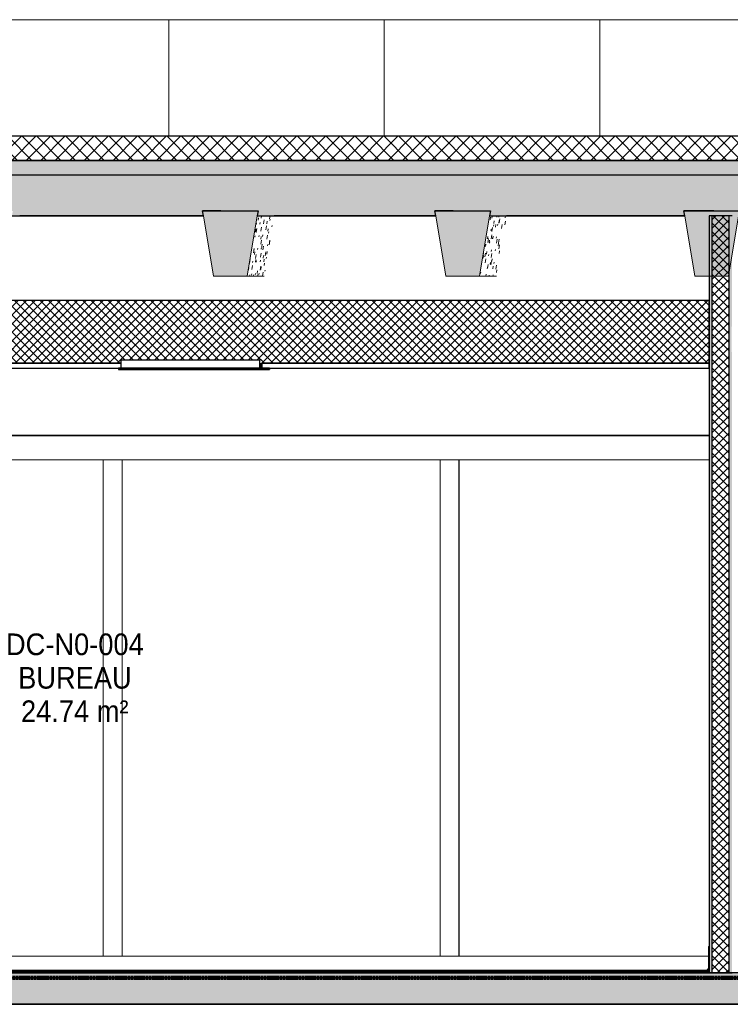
# Model space of a CAD drawing. Header units: centimetres. Extents: x -3926 to 10306, y -31136 to 469.
# Tile 142 of 148: x 8527 to 8822, y -13 to 396. Entities that reach past the tile are written whole.
import ezdxf

# ---------------------------------------------------------------- set-up
doc = ezdxf.new("R2010")
doc.units = ezdxf.units.CM
doc.linetypes.add('Tiret_2_', pattern=[0.25, 0.125, -0.125])
for name, color, linetype, lineweight in [('0-1', 7, 'Continuous', 5), ('HACHURE_C-9', 7, 'Continuous', 18), ('MUR', 7, 'Continuous', 25), ('MUR_C', 7, 'Continuous', 25), ('OSSATURE', 7, 'Continuous', 18), ('OSSATURE-5', 7, 'Continuous', 25), ('PLAF', 7, 'Continuous', 25), ('PLAF_C', 7, 'Continuous', 25), ('SERRU-traverse', 7, 'Continuous', 18), ('SOL', 7, 'Continuous', 25), ('SOL_C', 7, 'Continuous', 25), ('TOIT_C', 7, 'Continuous', 25)]:
    doc.layers.add(name, color=color, linetype=linetype, lineweight=lineweight)
for name, color, linetype, lineweight, true_color in [('A-FLOR-PATT-1', 7, 'Continuous', 25, 0x616161), ('A-FLOR-PATT-2', 7, 'Continuous', 18, 0x787878), ('A-FLOR-PATT-3', 7, 'Continuous', 25, 0x787878), ('A-ROOF-PATT-1', 9, 'Continuous', 5, 0x808080), ('ANNOTATIONS-6', 4, 'Tiret_2_', 100, 0x00ffff), ('ETIQUETTE-1', 9, 'Continuous', 30, 0x808080), ('HACHURE_C-14', 7, 'Continuous', 25, 0xdadada), ('HACHURE_C-7', 7, 'Continuous', 5, 0xdadada), ('MENUISERIES-3', 9, 'Continuous', 18, 0x808080), ('MOBILIER-2', 7, 'Continuous', 25, 0x7f7f7f), ('OSSATURE-3', 9, 'Continuous', 5, 0x808080), ('OSSATURE-4', 9, 'Continuous', 18, 0x808080), ('OSSATURE_C-1', 9, 'Continuous', 18, 0x808080), ('PLAF-1', 7, 'Continuous', 18, 0x787878), ('SERRU-2', 9, 'Continuous', 18, 0x808080), ('TOIT-1', 9, 'Continuous', 25, 0x808080), ('TOIT_C-1', 9, 'Continuous', 25, 0x808080), ('Z-1', 9, 'Continuous', 18, 0x808080)]:
    doc.layers.add(name, color=color, linetype=linetype, lineweight=lineweight, true_color=true_color)
doc.styles.add('Arial_2', font='arial.ttf', dxfattribs={"width": 0.9, "height": 9})
pattern_1 = [(45, (-3.562, -172.5), (-1.767767, 1.767767), []), (135, (-3.562, -172.5), (-1.767767, -1.767767), [])]

# ---------------------------------------------------------------- blocks, each defined once
blk = doc.blocks.new('Panneau système - Vitré-367573-Coupe AA')
at = {"layer": 'MENUISERIES-3'}
for p, q in [((317.92, 213), (214.11, 213)), ((214.11, 213), (214.11, 7)), ((214.11, 213), (214.26, 213)), ((214.26, 213), (317.92, 213)), ((346.31, 213), (346.11, 213)), ((346.31, 213), (346.47, 213)), ((346.4, 213), (346.47, 213)), ((214.11, 7), (317.62, 7)), ((214.11, 7), (214.26, 7)), ((317.62, 7), (214.26, 7)), ((346.47, 7), (346.34, 7)), ((346.47, 7), (346.4, 7))]:
    blk.add_line(p, q, dxfattribs=at)
blk = doc.blocks.new('Panneau système - Vitré-356748-Coupe AA')
at = {"layer": 'MENUISERIES-3'}
for p, q in [((66.42, 213), (-66.29, 213)), ((-66.29, 213), (-66.29, 7)), ((-66.29, 213), (-66.13, 213)), ((-66.13, 213), (66.57, 213)), ((66.42, 213), (66.57, 213)), ((-66.29, 7), (66.42, 7)), ((-66.29, 7), (-66.13, 7)), ((66.57, 7), (-66.13, 7)), ((66.57, 7), (66.42, 7))]:
    blk.add_line(p, q, dxfattribs=at)
blk = doc.blocks.new('Panneau système - Vitré-356749-Coupe AA')
at = {"layer": 'MENUISERIES-3'}
for p, q in [((206.32, 213), (74.21, 213)), ((74.21, 213), (74.21, 7)), ((74.21, 213), (74.36, 213)), ((74.36, 213), (206.47, 213)), ((206.32, 213), (206.47, 213)), ((74.21, 7), (206.32, 7)), ((74.21, 7), (74.36, 7)), ((206.47, 7), (74.36, 7)), ((206.47, 7), (206.32, 7))]:
    blk.add_line(p, q, dxfattribs=at)
blk = doc.blocks.new('Meneau rectangulaire - AWS60_60x70-347310-Coupe AA')
at = {"layer": 'MENUISERIES-3'}
for p, q in [((70.28, 7), (210.18, 7)), ((70.51, 7), (210.4, 7)), ((70.28, 0), (210.18, 0)), ((210.4, 0), (70.51, 0))]:
    blk.add_line(p, q, dxfattribs=at)
blk = doc.blocks.new('Meneau rectangulaire - AWS60_60x70-367281-Coupe AA')
at = {"layer": 'MENUISERIES-3'}
for p, q in [((-70.12, 1), (-70.12, 7)), ((-70.12, 7), (-69.89, 7)), ((-70.12, 7), (70.28, 7)), ((-69.89, 7), (70.51, 7)), ((-69.89, 0), (-70.12, 0)), ((-70.12, 0), (70.28, 0)), ((70.51, 0), (-69.89, 0))]:
    blk.add_line(p, q, dxfattribs=at)
blk = doc.blocks.new('Meneau rectangulaire - AWS60_60x70-367276-Coupe AA')
at = {"layer": 'MENUISERIES-3'}
for p, q in [((210.18, 7), (317.62, 7)), ((210.4, 7), (317.62, 7)), ((346.34, 7), (350.07, 7)), ((346.48, 7), (350.07, 7)), ((350.07, 7), (350.07, 1)), ((210.18, 0), (350.07, 0)), ((350.3, 0), (210.4, 0)), ((350.07, 0), (350.3, 0))]:
    blk.add_line(p, q, dxfattribs=at)
blk = doc.blocks.new('Meneau rectangulaire - AWS60_60x78-356563-Coupe AA')
at = {"layer": 'MENUISERIES-3'}
for p, q in [((206.51, 213), (206.28, 213)), ((206.28, 213), (214.07, 213)), ((206.28, 213), (206.28, 7)), ((214.3, 213), (206.51, 213)), ((214.07, 213), (214.3, 213)), ((214.07, 213), (214.07, 7)), ((214.07, 7), (206.28, 7)), ((206.28, 7), (206.51, 7)), ((206.51, 7), (214.3, 7)), ((214.3, 7), (214.07, 7))]:
    blk.add_line(p, q, dxfattribs=at)
blk = doc.blocks.new('Meneau rectangulaire - AWS60_60x100-367290-Coupe AA')
at = {"layer": 'MENUISERIES-3'}
for p, q in [((317.92, 223), (210.18, 223)), ((210.4, 223), (317.92, 223)), ((350.07, 223), (346.04, 223)), ((346.48, 223), (350.3, 223)), ((350.3, 223), (350.07, 223)), ((350.07, 223), (350.07, 213)), ((350.3, 221.99), (350.3, 223)), ((317.92, 213), (210.18, 213)), ((317.92, 213), (210.4, 213)), ((350.07, 213), (346.04, 213)), ((350.07, 213), (346.48, 213))]:
    blk.add_line(p, q, dxfattribs=at)
blk = doc.blocks.new('Meneau rectangulaire - AWS60_60x100-347268-Coupe AA')
at = {"layer": 'MENUISERIES-3'}
for p, q in [((210.18, 223), (70.28, 223)), ((70.51, 223), (210.4, 223)), ((210.18, 213), (70.28, 213)), ((210.4, 213), (70.51, 213))]:
    blk.add_line(p, q, dxfattribs=at)
blk = doc.blocks.new('Meneau rectangulaire - AWS60_60x100-367291-Coupe AA')
at = {"layer": 'MENUISERIES-3'}
for p, q in [((-70.12, 213), (-70.12, 223)), ((-70.12, 223), (-69.89, 223)), ((70.28, 223), (-70.12, 223)), ((-69.89, 223), (70.51, 223)), ((-69.89, 213), (-70.12, 213)), ((70.28, 213), (-70.12, 213)), ((70.51, 213), (-69.89, 213))]:
    blk.add_line(p, q, dxfattribs=at)
blk = doc.blocks.new('12_CORNIERE HABILLAGE - 12_CORNIERE HABILLAGE-370872-Coupe AA')
at = {"layer": 'Z-1'}
for p, q in [((-70.12, 223.2), (317.92, 223.2)), ((317.92, 223), (-70.12, 223)), ((-69.28, 223), (317.93, 223))]:
    blk.add_line(p, q, dxfattribs=at)
blk = doc.blocks.new('Garde-corps - Garde-corps-488018-Coupe AA')
at = {"layer": 'SERRU-traverse'}
for p, q in [((270.45, 0), (262.09, 0)), ((262.94, 0), (271.48, 0)), ((271.48, 0), (270.45, 0))]:
    blk.add_line(p, q, dxfattribs=at)
blk = doc.blocks.new('Garde-corps - Garde-corps-506286-Coupe AA')
at = {"layer": 'SERRU-traverse'}
for p, q in [((317.62, 10.7), (317.62, 2.04)), ((317.92, 1.95), (317.92, 11)), ((316.57, 1), (317.22, 1)), ((317.92, 1), (316.57, 1)), ((317.15, 1.11), (316.66, 1.11)), ((316.91, 1.08), (316.73, 1.08)), ((316.91, 1.08), (316.73, 1.08)), ((317.62, 2.04), (316.91, 1.08)), ((317.22, 1), (317.92, 1.95)), ((317.92, 1), (317.22, 1))]:
    blk.add_line(p, q, dxfattribs=at)
at = {"layer": 'SERRU-traverse', "flags": 128}
for points in [[(317.92, 11), (317.85, 10.99), (317.79, 10.97), (317.73, 10.94), (317.69, 10.89), (317.65, 10.83), (317.63, 10.77), (317.62, 10.7)], [(316.66, 1.11), (316.64, 1.11), (316.62, 1.1), (316.6, 1.09), (316.58, 1.07), (316.57, 1.05), (316.57, 1.02), (316.57, 1)], [(316.73, 1.08), (316.71, 1.1), (316.69, 1.11), (316.67, 1.11)]]:
    blk.add_lwpolyline(points, dxfattribs=at)
blk = doc.blocks.new('B02_ARC_rvt-3-Coupe AA')
at = {"layer": 'A-FLOR-PATT-1'}
blk.add_hatch(color=256, dxfattribs=at).paths.add_polyline_path([(-102.59, 0), (317.92, 0), (317.92, 0.8), (-257.81, 0.8), (-257.81, 0), (-134.47, 0)])
at = {"layer": 'A-FLOR-PATT-2'}
h = blk.add_hatch(dxfattribs=at)
h.set_pattern_fill('FP_9', color=256, style=0, pattern_type=2)
h.set_pattern_definition([(45, (-3.562, -172.5), (-3.005204, 3.005204), []), (135, (-3.562, -172.5), (-3.005204, -3.005204), [])])
h.paths.add_polyline_path([(-498.46, 337.21), (1594.47, 337.21), (1594.47, 347.21), (-508.46, 347.21), (-508.46, 337.21)])
h = blk.add_hatch(dxfattribs=at)
h.set_pattern_fill('FP_8', color=256, style=0, pattern_type=2)
h.set_pattern_definition([(45, (-0.387, -172.5), (-4.490128, 4.490128), [3.175, -3.175])])
h.paths.add_polyline_path([(-644.66, -2), (1594.47, -2), (1594.47, 0), (-2122.25, 0), (-2122.25, -2), (-676.55, -2)])
at = {"layer": 'HACHURE_C-14'}
blk.add_hatch(color=256, dxfattribs=at).paths.add_polyline_path([(326.19, 0), (327.45, 0), (327.4, 257.75), (327.29, 257.77), (327.26, 258.13), (327.26, 261.11), (327.3, 268.25), (327.45, 268.25), (327.45, 314.21), (326.19, 314.21), (326.19, 6.21)])
at = {"layer": 'HACHURE_C-7'}
blk.add_hatch(color=256, dxfattribs=at).paths.add_polyline_path([(317.92, 0), (319.17, 0), (319.17, 314.21), (317.92, 314.21), (317.92, 6.21)])
at = {"layer": 'HACHURE_C-9'}
h = blk.add_hatch(dxfattribs=at)
h.set_pattern_fill('FP_7', color=256, style=0, pattern_type=2)
h.set_pattern_definition(pattern_1)
h.paths.add_polyline_path([(326.19, 0), (326.19, 314.21), (319.17, 314.21), (319.17, 0)])
at = {"layer": 'PLAF-1'}
h = blk.add_hatch(dxfattribs=at)
h.set_pattern_fill('FP_7', color=256, style=0, pattern_type=2)
h.set_pattern_definition(pattern_1)
h.paths.add_polyline_path([(-257.81, 253), (-166.15, 253), (-166.15, 254.5), (-108.11, 254.5), (-108.11, 253), (73.84, 253), (73.84, 254.5), (131.91, 254.5), (131.91, 253), (317.92, 253), (317.92, 279), (-257.81, 279), (-257.81, 267.65)])
at = {"layer": 'MUR'}
for p, q in [((107.97, 314.21), (31.67, 314.21)), ((31.86, 314.21), (107.97, 314.21)), ((204.42, 314.21), (137.38, 314.21)), ((137.8, 314.21), (204.42, 314.21)), ((307.78, 314.21), (233.77, 314.21)), ((234.19, 314.21), (307.78, 314.21)), ((-70.25, 223), (317.92, 223)), ((317.92, 223), (-69.49, 223))]:
    blk.add_line(p, q, dxfattribs=at)
at = {"layer": 'MUR_C'}
for p, q in [((317.92, 314.21), (317.92, 0)), ((327.45, 314.21), (317.92, 314.21)), ((319.17, 0), (319.17, 314.21)), ((326.19, 0), (326.19, 314.21)), ((317.92, 0), (327.45, 0))]:
    blk.add_line(p, q, dxfattribs=at)
at = {"layer": 'PLAF'}
for p, q in [((131.95, 253), (132.25, 253)), ((132.25, 251), (131.95, 251)), ((134.19, 253), (134.49, 253)), ((134.49, 251), (134.19, 251))]:
    blk.add_line(p, q, dxfattribs=at)
at = {"layer": 'PLAF_C'}
for p, q in [((317.92, 279), (-257.81, 279)), ((317.92, 253), (317.92, 279)), ((-108.11, 253), (73.84, 253)), ((73.84, 253), (-107.81, 253)), ((-107.81, 251), (73.84, 251)), ((131.91, 253), (317.92, 253)), ((317.92, 253), (132.21, 253)), ((132.21, 253), (132.21, 251)), ((132.21, 251), (317.92, 251)), ((317.92, 251), (317.92, 253))]:
    blk.add_line(p, q, dxfattribs=at)
at = {"layer": 'SOL'}
for p, q in [((183.06, 347.21), (175.76, 347.21)), ((273.11, 347.21), (214.78, 347.21)), ((934.33, 347.21), (297.26, 347.21)), ((175.76, 337.21), (183.06, 337.21)), ((214.78, 337.21), (273.11, 337.21)), ((297.26, 337.21), (934.33, 337.21)), ((270.45, 0), (271.46, 0)), ((615.37, 0), (270.45, 0)), ((271.46, 0), (290.76, 0)), ((336.54, 0), (317.92, 0))]:
    blk.add_line(p, q, dxfattribs=at)
at = {"layer": 'SOL_C'}
for p, q in [((1594.47, 347.21), (-498.46, 347.21)), ((-508.46, 337.21), (1594.47, 337.21)), ((1594.47, 0), (-2122.25, 0)), ((317.92, 1), (-257.81, 1)), ((317.92, 0.8), (-257.81, 0.8)), ((-257.81, 0.8), (317.92, 0.8)), ((-257.81, 0), (317.92, 0)), ((317.92, 0.8), (317.92, 1)), ((317.92, 0), (317.92, 0.8)), ((-2122.25, -2), (1594.47, -2))]:
    blk.add_line(p, q, dxfattribs=at)
at = {"layer": 'MENUISERIES-3'}
for name, p in [('Meneau rectangulaire - AWS60_60x100-367291-Coupe AA', (0, 0)), ('Meneau rectangulaire - AWS60_60x100-347268-Coupe AA', (0, 0)), ('Meneau rectangulaire - AWS60_60x100-367290-Coupe AA', (0, 0)), ('Panneau système - Vitré-356748-Coupe AA', (0, 0)), ('Meneau rectangulaire - AWS60_60x78-356563-Coupe AA', (-139.9, 0)), ('Panneau système - Vitré-356749-Coupe AA', (0, 0)), ('Meneau rectangulaire - AWS60_60x78-356563-Coupe AA', (0, 0)), ('Panneau système - Vitré-367573-Coupe AA', (0, 0)), ('Meneau rectangulaire - AWS60_60x70-367281-Coupe AA', (0, 0)), ('Meneau rectangulaire - AWS60_60x70-347310-Coupe AA', (0, 0)), ('Meneau rectangulaire - AWS60_60x70-367276-Coupe AA', (0, 0))]:
    blk.add_blockref(name, p, dxfattribs=at)
at = {"layer": 'SERRU-2'}
for name in ['Garde-corps - Garde-corps-506286-Coupe AA', 'Garde-corps - Garde-corps-488018-Coupe AA']:
    blk.add_blockref(name, (0, 0), dxfattribs=at)
at = {"layer": 'Z-1'}
blk.add_blockref('12_CORNIERE HABILLAGE - 12_CORNIERE HABILLAGE-370872-Coupe AA', (0, 0), dxfattribs=at)
blk = doc.blocks.new('20_MUR PREFA_03 - MODULE_03-V56-Coupe AA')
at = {"layer": 'Z-1'}
for p, q in [((272.55, 395.59), (362.47, 395.59)), ((273.24, 395.59), (272.55, 395.59)), ((272.55, 347.21), (272.55, 395.59)), ((273.24, 395.59), (274.73, 395.59)), ((274.73, 395.59), (274.92, 395.59)), ((361.84, 395.59), (274.92, 395.59)), ((361.66, 395.59), (363.16, 395.59)), ((361.66, 395.59), (361.84, 395.59)), ((362.47, 395.59), (363.16, 395.59))]:
    blk.add_line(p, q, dxfattribs=at)
blk = doc.blocks.new('20_MUR PREFA_03 - MODULE_03-V57-Coupe AA')
at = {"layer": 'Z-1'}
for p, q in [((93.54, 395.59), (183.5, 395.59)), ((94.01, 395.59), (93.54, 395.59)), ((93.54, 347.21), (93.54, 395.59)), ((94.01, 395.59), (95.51, 395.59)), ((95.51, 395.59), (95.63, 395.59)), ((182.6, 395.59), (95.63, 395.59)), ((182.47, 395.59), (183.97, 395.59)), ((182.47, 395.59), (182.6, 395.59)), ((183.5, 395.59), (183.97, 395.59))]:
    blk.add_line(p, q, dxfattribs=at)
blk = doc.blocks.new('20_MUR PREFA_03 - MODULE_03-V58-Coupe AA')
at = {"layer": 'Z-1'}
for p, q in [((4.01, 395.59), (93.99, 395.59)), ((4.37, 395.59), (4.01, 395.59)), ((4.01, 347.21), (4.01, 395.59)), ((4.37, 395.59), (5.87, 395.59)), ((5.87, 395.59), (5.96, 395.59)), ((92.94, 395.59), (5.96, 395.59)), ((92.85, 395.59), (94.35, 395.59)), ((92.85, 395.59), (92.94, 395.59)), ((93.99, 395.59), (94.35, 395.59))]:
    blk.add_line(p, q, dxfattribs=at)
blk = doc.blocks.new('B02_DC_STR_rvt-3-Coupe AA')
at = {"layer": 'A-FLOR-PATT-3'}
blk.add_hatch(color=256, dxfattribs=at).paths.add_polyline_path([(-2156.27, -13), (1660.55, -13), (1660.55, -8.88), (1647.97, -8.88), (1647.97, -2), (-2175.78, -2), (-2175.78, -8.88), (-2188.37, -8.88), (-2188.37, -13), (-2175.78, -13)])
at = {"layer": 'A-ROOF-PATT-1'}
blk.add_hatch(color=256, dxfattribs=at).paths.add_polyline_path([(-2120.16, 314.21), (-586.99, 314.21), (-587.16, 315.21), (-564.15, 315.21), (-564.32, 314.21), (-485.99, 314.21), (-486.32, 316.21), (-463.32, 316.21), (-463.65, 314.21), (-389.29, 314.21), (-389.63, 316.21), (-366.62, 316.21), (-366.95, 314.21), (-288.7, 314.21), (-289.03, 316.21), (-266.03, 316.21), (-266.36, 314.21), (-191.25, 314.21), (-191.58, 316.21), (-168.58, 316.21), (-168.91, 314.21), (-90.3, 314.21), (-90.8, 317.21), (-67.8, 317.21), (-68.3, 314.21), (6.12, 314.21), (5.79, 316.21), (28.79, 316.21), (28.46, 314.21), (107.97, 314.21), (107.63, 316.21), (130.64, 316.21), (130.31, 314.21), (204.42, 314.21), (204.09, 316.21), (227.1, 316.21), (226.76, 314.21), (307.78, 314.21), (307.44, 316.21), (330.47, 316.21), (330.13, 314.21), (405.56, 314.21), (405.22, 316.21), (428.25, 316.21), (427.91, 314.21), (507.27, 314.21), (506.93, 316.21), (529.97, 316.21), (529.64, 314.21), (604.57, 314.21), (604.24, 316.21), (627.28, 316.21), (626.95, 314.21), (706.47, 314.21), (706.13, 316.21), (729.2, 316.21), (728.87, 314.21), (803.39, 314.21), (803.06, 316.21), (826.13, 316.21), (825.79, 314.21), (906.9, 314.21), (906.57, 316.21), (929.67, 316.21), (929.33, 314.21), (1004, 314.21), (1003.67, 316.21), (1026.77, 316.21), (1026.43, 314.21), (1108.65, 314.21), (1108.32, 316.21), (1131.45, 316.21), (1131.12, 314.21), (1206.57, 314.21), (1206.23, 316.21), (1229.37, 316.21), (1229.03, 314.21), (1310.51, 314.21), (1310.17, 316.21), (1333.36, 316.21), (1333.02, 314.21), (1408.63, 314.21), (1408.29, 316.21), (1431.48, 316.21), (1431.14, 314.21), (1506.06, 314.21), (1505.73, 316.21), (1528.91, 316.21), (1528.58, 314.21), (1591.63, 314.21), (1591.63, 331.21), (-2120.16, 331.21), (-2120.16, 318.25)])
at = {"layer": 'OSSATURE'}
h = blk.add_hatch(dxfattribs=at)
h.set_pattern_fill('FP_32', color=256, style=0, pattern_type=2)
h.set_pattern_definition([(80.302, (47.703, -181.047), (6.2376426, 38.08550471), [1.656, -28.46, 1.656, -28.46, -160.622]), (80.302, (47.703, -181.047), (6.2376426, 38.08550471), [-60.233, 1.656, -58.577, 1.656, -28.46, -70.272]), (80.302, (47.703, -181.047), (6.2376426, 38.08550471), [-150.583, 1.656, -18.421, 1.656, -48.538]), (256.69, (50.239, -165.411), (-0.4960889, -5.2693317), [0.60599, -10.412, 0.60599, -69.175]), (256.69, (50.239, -165.411), (-0.4960889, -5.2693317), [-11.624, -10.412, 0.60599, -21.43, -36.727]), (256.69, (50.239, -165.411), (-0.4960889, -5.2693317), [-44.072, 0.60599, -10.412, 0.60599, -25.103]), (256.69, (50.239, -165.411), (-0.4960889, -5.2693317), [-55.696, -6.739, 0.60599, -17.757]), (262.382, (51.085, -157.291), (-4.0126194, -33.17385027), [1.052, -18.081, 1.052, -120.124]), (262.382, (51.085, -157.291), (-4.0126194, -33.17385027), [-20.185, -18.081, 1.052, -37.214, -63.777]), (262.382, (51.085, -157.291), (-4.0126194, -33.17385027), [-76.532, 1.052, -18.081, 1.052, -43.592]), (262.382, (51.085, -157.291), (-4.0126194, -33.17385027), [-96.718, -11.703, 1.052, -30.836])])
h.paths.add_polyline_path([(133.22, 289.21), (137.38, 314.21), (130.31, 314.21), (126.14, 289.21), (130.31, 289.21)])
h = blk.add_hatch(dxfattribs=at)
h.set_pattern_fill('FP_33', color=256, style=0, pattern_type=2)
h.set_pattern_definition([(80.3, (141.485, -196.683), (6.23596537, 38.07464135), [1.656, -28.457, 1.656, -28.457, -160.606]), (80.3, (141.485, -196.683), (6.23596537, 38.07464135), [-60.227, 1.656, -58.571, 1.656, -28.457, -70.265]), (80.3, (141.485, -196.683), (6.23596537, 38.07464135), [-150.568, 1.656, -18.42, 1.656, -48.533]), (256.666, (144.021, -181.045), (-0.4880963, -5.2448206), [0.605, -10.395, 0.605, -10.395, -58.666]), (256.666, (144.021, -181.045), (-0.4880963, -5.2448206), [-22, 0.605, -21.395, 0.605, -10.395, -25.666]), (256.666, (144.021, -181.045), (-0.4880963, -5.2448206), [-55, 0.605, -6.728, 0.605, -17.728]), (262.387, (144.867, -172.912), (-4.01041682, -33.19025006), [1.053, -18.095, 1.053, -120.221]), (262.387, (144.867, -172.912), (-4.01041682, -33.19025006), [-20.202, -18.095, 1.053, -37.244, -63.828]), (262.387, (144.867, -172.912), (-4.01041682, -33.19025006), [-76.594, 1.053, -18.095, 1.053, -43.627]), (262.387, (144.867, -172.912), (-4.01041682, -33.19025006), [-96.796, -11.713, 1.053, -30.861])])
h.paths.add_polyline_path([(227.1, 289.21), (229.61, 289.21), (233.77, 314.21), (226.76, 314.21), (222.6, 289.21), (226.76, 289.21)])
at = {"layer": 'OSSATURE-3'}
for points in [[(126.14, 289.21), (130.64, 316.21), (107.63, 316.21), (112.14, 289.21)], [(216.28, 289.21), (222.6, 289.21), (227.1, 316.21), (204.09, 316.21), (208.59, 289.21)], [(311.95, 289.21), (325.96, 289.21), (330.47, 316.21), (307.44, 316.21), (311.94, 289.25)]]:
    blk.add_hatch(color=256, dxfattribs=at).paths.add_polyline_path(points)
at = {"layer": 'TOIT-1'}
blk.add_hatch(color=256, dxfattribs=at).paths.add_polyline_path([(-102.59, 331.21), (1591.63, 331.21), (1591.63, 337.21), (-2120.16, 337.21), (-2120.16, 331.21), (-166.36, 331.21)])
at = {"layer": 'ANNOTATIONS-6'}
blk.add_line((-86.02, -2), (635.58, -2), dxfattribs=at)
at = {"layer": 'MUR'}
for p, q in [((-2150.81, -13), (1649.68, -13)), ((1645.3, -13), (-2146.43, -13))]:
    blk.add_line(p, q, dxfattribs=at)
at = {"layer": 'OSSATURE-4'}
for p, q in [((183.05, 395.59), (273, 395.59)), ((183.63, 395.59), (183.05, 395.59)), ((183.05, 347.21), (183.05, 395.59)), ((183.63, 395.59), (185.13, 395.59)), ((185.13, 395.59), (185.28, 395.59)), ((272.23, 395.59), (185.28, 395.59)), ((272.08, 395.59), (273.58, 395.59)), ((272.08, 395.59), (272.23, 395.59)), ((273, 395.59), (273.58, 395.59)), ((107.63, 316.21), (107.97, 314.21)), ((130.64, 316.21), (107.63, 316.21)), ((130.31, 314.21), (130.64, 316.21)), ((204.09, 316.21), (204.42, 314.21)), ((227.1, 316.21), (204.09, 316.21)), ((226.76, 314.21), (227.1, 316.21)), ((307.44, 316.21), (307.78, 314.21)), ((330.47, 316.21), (307.44, 316.21)), ((133.22, 289.21), (126.14, 289.21)), ((229.61, 289.21), (222.6, 289.21))]:
    blk.add_line(p, q, dxfattribs=at)
at = {"layer": 'OSSATURE_C-1'}
for p, q in [((107.97, 314.21), (112.14, 289.21)), ((126.14, 289.21), (130.31, 314.21)), ((204.42, 314.21), (208.59, 289.21)), ((222.6, 289.21), (226.76, 314.21)), ((307.78, 314.21), (311.95, 289.21)), ((325.96, 289.21), (330.13, 314.21)), ((112.14, 289.21), (126.14, 289.21)), ((208.59, 289.21), (222.6, 289.21)), ((311.95, 289.21), (325.96, 289.21))]:
    blk.add_line(p, q, dxfattribs=at)
at = {"layer": 'SOL'}
for p, q in [((635.58, -2), (-84.52, -2)), ((-2219.04, -13), (1690.2, -13))]:
    blk.add_line(p, q, dxfattribs=at)
at = {"layer": 'SOL_C'}
for p, q in [((1647.97, -2), (-2175.78, -2)), ((-2123.96, -13), (1590.97, -13))]:
    blk.add_line(p, q, dxfattribs=at)
at = {"layer": 'TOIT-1'}
for p, q in [((107.97, 314.21), (107.63, 316.21)), ((107.63, 316.21), (130.64, 316.21)), ((115.22, 316.21), (107.63, 316.21)), ((130.64, 316.21), (130.31, 314.21)), ((204.42, 314.21), (204.09, 316.21)), ((204.09, 316.21), (227.1, 316.21)), ((211.59, 316.21), (204.09, 316.21)), ((227.1, 316.21), (226.76, 314.21)), ((307.78, 314.21), (307.44, 316.21)), ((307.44, 316.21), (330.47, 316.21)), ((319.82, 316.21), (307.44, 316.21))]:
    blk.add_line(p, q, dxfattribs=at)
at = {"layer": 'TOIT_C'}
blk.add_line((-2120.16, 331.21), (1591.63, 331.21), dxfattribs=at)
at = {"layer": 'TOIT_C-1'}
for p, q in [((1591.63, 337.21), (-2120.16, 337.21)), ((28.46, 314.21), (107.97, 314.21)), ((130.31, 314.21), (204.42, 314.21)), ((226.76, 314.21), (307.78, 314.21))]:
    blk.add_line(p, q, dxfattribs=at)
at = {"layer": 'OSSATURE-5'}
for name in ['20_MUR PREFA_03 - MODULE_03-V58-Coupe AA', '20_MUR PREFA_03 - MODULE_03-V57-Coupe AA', '20_MUR PREFA_03 - MODULE_03-V56-Coupe AA']:
    blk.add_blockref(name, (0, 0), dxfattribs=at)
blk = doc.blocks.new('604_DALLE LED 600x600MM - 26W 4000K 3600lm-V104-Coupe AA')
at = {"layer": 'MOBILIER-2'}
for p, q in [((134.61, 250.5), (74.92, 250.5)), ((74.92, 250.5), (75.66, 250.5)), ((75.66, 250.5), (135.36, 250.5)), ((76.8, 250.5), (76.08, 250.5)), ((76.08, 250.5), (133.48, 250.5)), ((76.08, 250.5), (133.48, 250.5)), ((76.8, 250.5), (76.08, 250.5)), ((76.8, 250.5), (134.2, 250.5)), ((134.2, 250.5), (76.8, 250.5)), ((131.95, 251), (134.61, 251)), ((133.48, 251), (131.95, 251)), ((134.2, 251), (133.48, 251)), ((133.48, 250.5), (134.2, 250.5)), ((133.48, 250.5), (134.2, 250.5)), ((135.36, 251), (134.2, 251)), ((134.61, 251), (135.36, 251)), ((134.61, 250.5), (134.61, 251)), ((135.36, 250.5), (134.61, 250.5)), ((135.36, 251), (135.36, 250.5))]:
    blk.add_line(p, q, dxfattribs=at)
blk = doc.blocks.new('604_DALLE LED 600x600MM - 26W 4000K 3600lm-V105-Coupe AA')
at = {"layer": 'MOBILIER-2'}
for p, q in [((73.84, 251), (73.84, 254.5)), ((73.84, 254.5), (74.55, 254.5)), ((73.84, 254.5), (131.23, 254.5)), ((131.95, 254.5), (131.23, 254.5)), ((131.23, 254.5), (131.23, 251)), ((73.42, 251), (72.67, 251)), ((72.67, 251), (132.37, 251)), ((72.67, 251), (72.67, 250.5)), ((132.37, 250.5), (72.67, 250.5)), ((72.67, 250.5), (73.42, 250.5)), ((73.84, 251), (73.42, 251)), ((73.42, 250.5), (133.11, 250.5)), ((131.23, 251), (73.84, 251)), ((74.55, 250.5), (73.84, 250.5)), ((73.84, 250.5), (131.23, 250.5)), ((73.84, 250.5), (131.23, 250.5)), ((74.55, 250.5), (73.84, 250.5)), ((74.55, 250.5), (131.95, 250.5)), ((131.95, 250.5), (74.55, 250.5)), ((131.95, 251), (131.23, 251)), ((131.23, 250.5), (131.95, 250.5)), ((131.23, 250.5), (131.95, 250.5)), ((131.95, 251), (131.95, 253)), ((133.11, 251), (131.95, 251)), ((132.37, 251), (133.11, 251)), ((132.37, 250.5), (132.37, 251)), ((133.11, 250.5), (132.37, 250.5)), ((133.11, 251), (133.11, 250.5))]:
    blk.add_line(p, q, dxfattribs=at)
blk = doc.blocks.new('B02_ELE_rvt-2-Coupe AA')
at = {"layer": 'MOBILIER-2'}
for name in ['604_DALLE LED 600x600MM - 26W 4000K 3600lm-V105-Coupe AA', '604_DALLE LED 600x600MM - 26W 4000K 3600lm-V104-Coupe AA']:
    blk.add_blockref(name, (0, 0), dxfattribs=at)

msp = doc.modelspace()

# ---------------------------------------------------------------- block references
at = {"layer": '0-1'}
for name in ['B02_DC_STR_rvt-3-Coupe AA', 'B02_ARC_rvt-3-Coupe AA', 'B02_ELE_rvt-2-Coupe AA']:
    msp.add_blockref(name, (8495.641, 0), dxfattribs=at)

# ---------------------------------------------------------------- texts
at = {"layer": 'ETIQUETTE-1', "char_height": 9, "attachment_point": 1, "style": 'Arial_2'}
for s, insert, width in [('DC-N0-004', (8521.609, 140.888), 68.18352), ('BUREAU', (8526.669, 126.998), 56.27846), ('24.74 m²', (8527.859, 113.107), 53.03163)]:
    msp.add_mtext(s, dxfattribs=dict(at, insert=insert, width=width))

doc.saveas('drawing.dxf')
